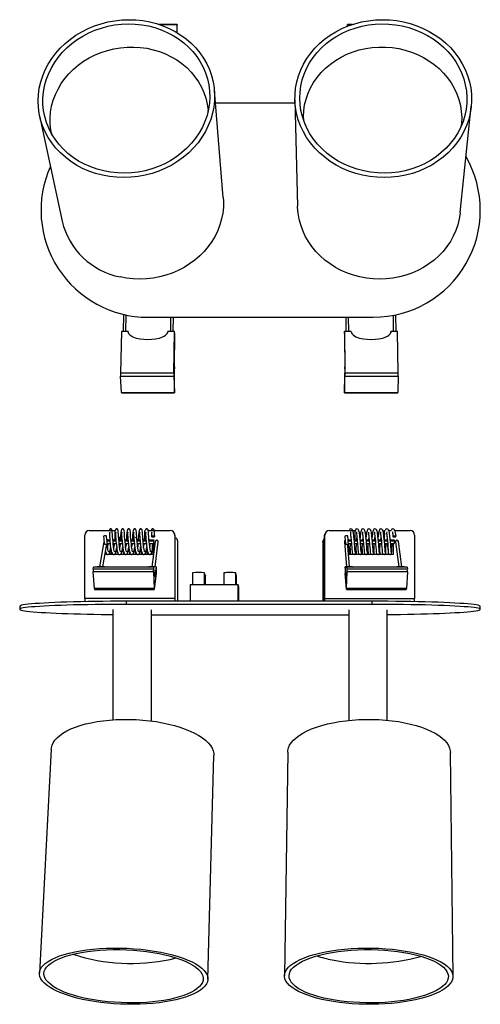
# Model space of a CAD drawing. Header units: millimetres. Extents: x 216 to 505, y -245 to 41.
# Tile 1 of 2: x 216 to 350, y -245 to 41. Entities that reach past the tile are written whole.
import ezdxf

# ---------------------------------------------------------------- set-up
doc = ezdxf.new("R2010")
doc.units = ezdxf.units.MM

msp = doc.modelspace()

# ---------------------------------------------------------------- linework, layer by layer
at = {"color": 7, "linetype": 'Continuous', "lineweight": 25}
for p, q in [((261.69, 39.96), (256.47, 39.96)), ((261.68, 39.83), (261.61, 37.63)), ((261.73, 38.21), (261.7, 39.68)), ((261.72, 37.56), (261.73, 37.59)), ((311.28, 39.68), (311.28, 39.44)), ((312.75, 39.96), (311.29, 39.96)), ((311.31, 39.45), (311.3, 39.83)), ((275.14, -10.4), (272.56, 20.77)), ((296.01, 18.04), (296.77, -12.93)), ((270.75, 14.76), (270.73, 15)), ((296.04, 17.02), (272.87, 17.02)), ((344.09, -14.81), (347.32, 16.06)), ((221.72, 13.4), (228.25, -17.28)), ((298.45, 12.56), (298.45, 12.24)), ((344.41, 10.47), (344.44, 10.78)), ((225.15, 8.39), (225.2, 8.14)), ((246.09, -44.42), (245.99, -49.41)), ((246.8, -49.41), (246.9, -44.6)), ((253.25, -45.26), (318.81, -45.26)), ((259.83, -45.26), (259.77, -49.41)), ((260.58, -49.41), (260.64, -45.26)), ((310.81, -45.26), (310.85, -49.41)), ((311.66, -49.41), (311.62, -45.26)), ((324.56, -44.72), (324.63, -49.41)), ((325.44, -49.41), (325.36, -44.56)), ((245.53, -49.41), (245.27, -61.58)), ((247.48, -49.41), (245.53, -49.41)), ((247.54, -49.85), (247.48, -49.41)), ((260.95, -49.41), (259.01, -49.41)), ((260.78, -61.58), (260.95, -49.41)), ((260.91, -59.73), (261.02, -50.01)), ((261.02, -50.01), (260.95, -49.41)), ((310.42, -50.01), (310.46, -49.41)), ((310.42, -50.01), (310.49, -59.73)), ((310.46, -49.41), (310.57, -61.58)), ((312.41, -49.41), (310.46, -49.41)), ((323.94, -49.41), (323.9, -49.77)), ((325.88, -49.41), (323.94, -49.41)), ((326.08, -61.58), (325.88, -49.41)), ((260.78, -61.58), (245.27, -61.58)), ((245.28, -62.38), (260.79, -62.38)), ((245.51, -67.17), (245.28, -62.38)), ((260.79, -62.38), (260.94, -67.17)), ((260.99, -64.92), (260.91, -60.31)), ((310.49, -60.31), (310.44, -64.92)), ((310.47, -67.17), (310.57, -62.38)), ((326.08, -61.58), (310.57, -61.58)), ((310.57, -62.38), (326.07, -62.38)), ((326.07, -62.38), (325.9, -67.17)), ((260.97, -67.02), (260.99, -65.54)), ((310.44, -65.54), (310.45, -67.02)), ((245.51, -67.17), (260.94, -67.17)), ((245.53, -67.3), (260.95, -67.3)), ((310.46, -67.3), (325.89, -67.3)), ((310.47, -67.17), (325.9, -67.17)), ((234.86, -127.14), (234.86, -108.69)), ((236.17, -107.38), (242.78, -107.38)), ((242.81, -107.38), (243.58, -107.38)), ((243.58, -107.38), (243.58, -110.03)), ((243.63, -107.45), (243.58, -107.38)), ((243.63, -107.45), (243.63, -110.03)), ((252.31, -110.03), (252.31, -107.38)), ((252.31, -107.38), (252.37, -107.38)), ((253.31, -107.38), (254.99, -107.38)), ((255.06, -107.38), (259.73, -107.38)), ((260.94, -108.2), (260.91, -108.14)), ((261.04, -108.69), (261.04, -127.14)), ((261.06, -108.75), (261.04, -108.69)), ((261.06, -108.75), (261.06, -127.18)), ((304.66, -108.68), (304.65, -108.75)), ((304.65, -127.18), (304.65, -108.75)), ((304.66, -127.14), (304.66, -108.68)), ((304.71, -108.34), (304.69, -108.4)), ((305.97, -107.38), (312.67, -107.38)), ((312.86, -107.38), (313.39, -107.38)), ((313.39, -107.38), (313.39, -110.03)), ((322.08, -107.44), (322.11, -107.38)), ((322.08, -110.03), (322.08, -107.44)), ((322.11, -110.03), (322.11, -107.38)), ((322.11, -107.38), (322.26, -107.38)), ((323.36, -107.38), (324.01, -107.38)), ((325.11, -107.38), (329.53, -107.38)), ((330.84, -108.68), (330.84, -127.14)), ((240.44, -110.65), (239.14, -117.88)), ((241.27, -110.03), (242.14, -110.03)), ((241.29, -110.3), (242.16, -110.3)), ((241.37, -111.13), (242.24, -111.13)), ((243.02, -110.03), (243.89, -110.03)), ((243.04, -110.3), (243.92, -110.3)), ((243.12, -111.13), (243.99, -111.13)), ((245.04, -109.33), (244.72, -109.33)), ((244.77, -110.03), (245.65, -110.03)), ((244.8, -110.3), (245.67, -110.3)), ((244.87, -111.13), (245.75, -111.13)), ((245.04, -110.03), (245.04, -109.33)), ((245.08, -109.39), (245.04, -109.33)), ((245.04, -111.9), (245.04, -111.13)), ((245.09, -111.4), (245.07, -111.13)), ((245.08, -110.03), (245.08, -109.39)), ((245.08, -112.41), (245.08, -111.13)), ((246.53, -110.03), (247.4, -110.03)), ((246.55, -110.3), (247.42, -110.3)), ((246.63, -111.13), (247.5, -111.13)), ((248.28, -110.03), (249.15, -110.03)), ((248.3, -110.3), (249.18, -110.3)), ((248.38, -111.13), (249.25, -111.13)), ((250.03, -110.03), (250.91, -110.03)), ((250.06, -110.3), (250.93, -110.3)), ((250.13, -111.13), (251.01, -111.13)), ((251.79, -110.03), (252.66, -110.03)), ((251.81, -110.3), (252.68, -110.3)), ((251.89, -111.13), (252.76, -111.13)), ((253.54, -110.03), (254.91, -110.03)), ((253.56, -110.3), (254.88, -110.3)), ((253.64, -111.13), (254.89, -111.13)), ((255.31, -110.53), (254.4, -117.88)), ((254.91, -110.03), (254.88, -110.3)), ((254.88, -110.3), (254.89, -111.13)), ((254.89, -111.13), (254.93, -110.87)), ((254.93, -110.87), (254.91, -110.03)), ((254.93, -110.93), (254.92, -110.93)), ((254.93, -113.59), (254.93, -110.87)), ((255.3, -117.88), (256.17, -110.64)), ((261.83, -110.12), (261.81, -110.06)), ((261.92, -127.94), (261.92, -110.59)), ((261.95, -110.65), (261.92, -110.59)), ((261.95, -127.94), (261.95, -110.65)), ((304.14, -110.6), (304.12, -110.66)), ((304.12, -110.66), (304.12, -127.94)), ((304.14, -110.6), (304.14, -127.94)), ((304.18, -110.26), (304.17, -110.32)), ((310.4, -110.62), (310.99, -117.88)), ((311.9, -117.88), (311.37, -111.68)), ((311.49, -110.03), (312.36, -110.03)), ((311.51, -110.3), (312.39, -110.3)), ((311.58, -111.13), (312.45, -111.13)), ((313.24, -110.03), (314.11, -110.03)), ((313.27, -110.3), (314.14, -110.3)), ((313.33, -111.13), (314.21, -111.13)), ((314.01, -110.03), (314.06, -109.52)), ((315, -110.03), (315.87, -110.03)), ((315.02, -110.3), (315.89, -110.3)), ((315.09, -111.13), (315.96, -111.13)), ((315.75, -110.03), (315.81, -109.45)), ((316.75, -110.03), (317.62, -110.03)), ((316.77, -110.3), (317.65, -110.3)), ((316.84, -111.13), (317.71, -111.13)), ((317.49, -110.03), (317.56, -109.39)), ((318.5, -110.03), (319.37, -110.03)), ((318.53, -110.3), (319.4, -110.3)), ((318.59, -111.13), (319.47, -111.13)), ((319.23, -110.03), (319.3, -109.33)), ((320.26, -110.03), (321.13, -110.03)), ((320.28, -110.3), (321.15, -110.3)), ((320.35, -111.13), (321.22, -111.13)), ((320.97, -110.03), (321.05, -109.27)), ((320.99, -109.39), (320.99, -109.76)), ((322.01, -110.03), (322.88, -110.03)), ((322.03, -110.3), (322.91, -110.3)), ((322.1, -111.13), (322.97, -111.13)), ((323.76, -110.03), (324.83, -110.03)), ((323.79, -110.3), (324.87, -110.3)), ((323.85, -111.13), (324.85, -111.13)), ((324.69, -114.18), (324.69, -111.13)), ((324.73, -114.18), (324.73, -111.13)), ((324.83, -110.03), (324.87, -110.3)), ((324.87, -110.3), (324.85, -111.13)), ((325.25, -110.64), (326.24, -117.88)), ((327.15, -117.88), (326.11, -110.52)), ((240.06, -117.88), (241.13, -111.8)), ((240.97, -113.82), (240.97, -114.18)), ((240.97, -114.18), (241.27, -114.18)), ((241.02, -113.92), (241.02, -114.18)), ((241.84, -114.18), (243.02, -114.18)), ((242.49, -113.17), (242.5, -112.55)), ((242.69, -113.17), (242.49, -113.17)), ((242.53, -113.53), (242.49, -113.17)), ((242.5, -114.18), (242.5, -113.28)), ((242.72, -113.53), (242.53, -113.53)), ((242.55, -114.18), (242.55, -113.53)), ((242.76, -113.91), (242.79, -114.18)), ((243.59, -114.18), (244.76, -114.18)), ((243.78, -113.86), (243.75, -114.18)), ((244.35, -113.53), (243.91, -113.53)), ((244.27, -113.17), (243.98, -113.17)), ((245.33, -114.18), (246.51, -114.18)), ((245.44, -114.03), (245.43, -114.18)), ((246.1, -113.53), (245.65, -113.53)), ((246.02, -113.17), (245.72, -113.17)), ((245.89, -112.41), (245.86, -112.41)), ((247.08, -114.18), (248.25, -114.18)), ((247.81, -113.53), (247.4, -113.53)), ((247.77, -113.17), (247.46, -113.17)), ((247.64, -112.41), (247.6, -112.41)), ((248.82, -114.18), (250, -114.18)), ((249.5, -113.53), (249.14, -113.53)), ((249.47, -113.17), (249.21, -113.17)), ((249.39, -112.41), (249.34, -112.41)), ((250.57, -114.18), (251.74, -114.18)), ((251.19, -113.53), (250.88, -113.53)), ((251.16, -113.17), (250.95, -113.17)), ((251.09, -112.41), (251.08, -112.41)), ((252.31, -114.18), (253.49, -114.18)), ((252.89, -113.53), (252.62, -113.53)), ((252.86, -113.17), (252.69, -113.17)), ((254.06, -114.18), (254.85, -114.18)), ((254.58, -113.53), (254.36, -113.53)), ((254.55, -113.17), (254.43, -113.17)), ((311.73, -114.18), (312.88, -114.18)), ((311.87, -114.18), (311.89, -113.89)), ((312.19, -113.53), (311.96, -113.53)), ((312.16, -113.17), (312, -113.17)), ((313.48, -114.18), (314.62, -114.18)), ((313.55, -114.18), (313.56, -114.07)), ((313.89, -113.53), (313.7, -113.53)), ((313.86, -113.17), (313.74, -113.17)), ((315.22, -114.18), (316.37, -114.18)), ((315.58, -113.53), (315.44, -113.53)), ((315.55, -113.17), (315.48, -113.17)), ((316.97, -114.18), (318.11, -114.18)), ((317.28, -113.53), (317.19, -113.53)), ((317.25, -113.17), (317.22, -113.17)), ((318.72, -114.18), (319.86, -114.18)), ((318.97, -113.53), (318.93, -113.53)), ((320.46, -114.18), (321.61, -114.18)), ((322.21, -114.18), (323.35, -114.18)), ((323.95, -114.18), (324.73, -114.18)), ((254.8, -119.39), (237.27, -119.39)), ((237.64, -124.26), (237.27, -119.39)), ((237.28, -118.6), (237.38, -118.05)), ((254.81, -118.6), (237.28, -118.6)), ((254.88, -118.05), (237.38, -118.05)), ((254.89, -118), (237.4, -118)), ((238.44, -118), (238.47, -117.88)), ((240.62, -117.88), (238.47, -117.88)), ((255.59, -117.88), (253.44, -117.88)), ((254.8, -119.39), (255.04, -124.26)), ((254.88, -118.05), (254.81, -118.6)), ((255.13, -120.74), (254.9, -118.1)), ((255.62, -119.87), (255.08, -124.44)), ((255.59, -117.88), (255.15, -120.81)), ((255.59, -117.88), (255.62, -119.87)), ((266.24, -119.69), (266.24, -123.04)), ((269.7, -123.04), (269.7, -119.7)), ((269.86, -123.04), (269.86, -120.11)), ((275.33, -119.7), (275.33, -123.04)), ((278.79, -123.04), (278.79, -119.7)), ((278.87, -123.04), (278.87, -120.11)), ((310.65, -117.88), (310.63, -119.87)), ((310.99, -124.44), (310.63, -119.87)), ((310.94, -120.81), (310.65, -117.88)), ((312.8, -117.88), (310.65, -117.88)), ((311.11, -118.1), (310.96, -120.74)), ((311.02, -124.26), (311.18, -119.39)), ((328.61, -118), (311.12, -118)), ((311.18, -118.6), (311.13, -118.05)), ((328.63, -118.05), (311.13, -118.05)), ((328.71, -118.6), (311.18, -118.6)), ((328.71, -119.39), (311.18, -119.39)), ((327.77, -117.88), (325.62, -117.88)), ((327.77, -117.88), (327.8, -118)), ((328.71, -119.39), (328.43, -124.26)), ((328.63, -118.05), (328.71, -118.6)), ((265.53, -123.04), (265.53, -127.94)), ((265.53, -123.04), (279.41, -123.04)), ((270.02, -123.04), (270.02, -120.51)), ((278.96, -123.04), (278.96, -120.51)), ((279.41, -123.04), (279.41, -127.94)), ((279.46, -123.28), (279.41, -123.04)), ((255.04, -124.26), (237.64, -124.26)), ((237.67, -124.49), (255.07, -124.49)), ((279.46, -123.68), (279.42, -123.5)), ((279.42, -123.5), (279.42, -127.83)), ((279.42, -123.68), (279.46, -123.68)), ((279.46, -123.28), (279.46, -127.94)), ((279.49, -123.41), (279.46, -123.41)), ((279.46, -127.94), (279.46, -123.68)), ((279.49, -123.41), (279.49, -127.94)), ((279.54, -123.66), (279.49, -123.41)), ((279.53, -124.07), (279.49, -123.86)), ((279.49, -123.86), (279.49, -127.94)), ((279.49, -124.07), (279.53, -124.07)), ((279.53, -127.94), (279.53, -124.07)), ((279.54, -123.66), (279.54, -127.94)), ((279.57, -123.79), (279.54, -123.79)), ((279.57, -123.79), (279.57, -127.94)), ((279.61, -124.02), (279.57, -123.79)), ((279.61, -124.42), (279.57, -124.24)), ((279.57, -124.24), (279.57, -127.94)), ((279.57, -124.42), (279.61, -124.42)), ((279.61, -124.02), (279.61, -127.94)), ((279.61, -127.94), (279.61, -124.42)), ((311, -124.49), (328.4, -124.49)), ((328.43, -124.26), (311.02, -124.26)), ((261.04, -127.14), (234.86, -127.14)), ((246.96, -128.83), (246.96, -127.94)), ((318.46, -127.94), (246.96, -127.94)), ((318.46, -128.83), (246.96, -128.83)), ((261.06, -127.18), (261.04, -127.14)), ((279.42, -127.83), (279.44, -127.94)), ((304.65, -127.18), (304.66, -127.14)), ((304.66, -127.94), (304.66, -127.14)), ((304.66, -127.14), (330.84, -127.14)), ((318.46, -128.83), (318.46, -127.94)), ((215.91, -129.4), (215.91, -130.26)), ((243.05, -130.38), (243.05, -162.44)), ((254.22, -162.78), (254.22, -130.41)), ((311.68, -130.4), (311.68, -162.61)), ((322.84, -162.56), (322.84, -130.39)), ((349.94, -130.28), (349.94, -129.42)), ((254.22, -131.84), (311.68, -131.84)), ((225.1, -170.96), (221.64, -236.15)), ((293.91, -171.86), (292.95, -236.91)), ((342, -237.14), (341.24, -171.94)), ((270.68, -237.9), (272.42, -172.84))]:
    msp.add_line(p, q, dxfattribs=at)
at = {"color": 8, "linetype": 'Continuous', "lineweight": 25}
for p, q in [((261.68, 39.83), (256.87, 39.83)), ((312.35, 39.83), (311.3, 39.83)), ((255.15, -120.81), (255.13, -120.81)), ((310.96, -120.81), (310.94, -120.81))]:
    msp.add_line(p, q, dxfattribs=at)
at = {"color": 7, "linetype": 'Continuous', "lineweight": 25, "flags": 128}
for points in [[(239.99, -3.93), (237.99, -3.4), (236.06, -2.73), (234.21, -1.92), (232.43, -0.98), (230.76, 0.09), (229.19, 1.29), (227.75, 2.59), (226.43, 4), (225.24, 5.5), (224.2, 7.08), (223.31, 8.74), (222.58, 10.46), (222, 12.22), (221.59, 14.03), (221.35, 15.86), (221.27, 17.71), (221.35, 19.56), (221.61, 21.4), (222.02, 23.22), (222.6, 25), (223.33, 26.74), (224.21, 28.43), (225.24, 30.05), (226.41, 31.59), (227.7, 33.05), (229.12, 34.41), (230.65, 35.67), (232.28, 36.82), (234.01, 37.85), (235.81, 38.76), (237.69, 39.54), (239.62, 40.18), (241.6, 40.69), (243.61, 41.05), (245.64, 41.27), (247.68, 41.35), (249.72, 41.28), (251.74, 41.07), (253.73, 40.71), (255.68, 40.21), (257.57, 39.57), (259.4, 38.8), (261.14, 37.9), (262.8, 36.88), (264.36, 35.73), (265.81, 34.48), (267.14, 33.12), (268.35, 31.66), (269.41, 30.12), (270.34, 28.5), (271.11, 26.82), (271.73, 25.08), (272.19, 23.29), (272.49, 21.47), (272.62, 19.63), (272.59, 17.78), (272.39, 15.93), (272.02, 14.1), (271.49, 12.29), (270.8, 10.52), (269.95, 8.79), (268.95, 7.13), (267.81, 5.55), (266.52, 4.04), (265.11, 2.63), (263.57, 1.32), (261.93, 0.13), (260.18, -0.95), (258.34, -1.9), (256.43, -2.71), (254.46, -3.39), (252.43, -3.92), (250.37, -4.3), (248.28, -4.53), (246.18, -4.61), (244.09, -4.53), (242.02, -4.31), (239.99, -3.93)], [(240.37, -2.68), (238.44, -2.17), (236.57, -1.52), (234.77, -0.72), (233.06, 0.2), (231.45, 1.26), (229.95, 2.43), (228.56, 3.71), (227.31, 5.09), (226.19, 6.57), (225.21, 8.12), (224.39, 9.75), (223.72, 11.43), (223.22, 13.16), (222.87, 14.92), (222.69, 16.7), (222.68, 18.5), (222.83, 20.29), (223.15, 22.07), (223.63, 23.82), (224.27, 25.53), (225.06, 27.19), (225.99, 28.79), (227.07, 30.32), (228.28, 31.77), (229.61, 33.13), (231.06, 34.39), (232.62, 35.54), (234.27, 36.57), (236, 37.48), (237.81, 38.27), (239.67, 38.92), (241.59, 39.43), (243.54, 39.81), (245.51, 40.04), (247.49, 40.13), (249.47, 40.07), (251.43, 39.87), (253.36, 39.52), (255.25, 39.04), (257.09, 38.41), (258.86, 37.65), (260.55, 36.77), (262.15, 35.76), (263.64, 34.63), (265.03, 33.39), (266.3, 32.05), (267.44, 30.62), (268.44, 29.1), (269.29, 27.51), (270, 25.86), (270.55, 24.16), (270.94, 22.41), (271.17, 20.64), (271.23, 18.84), (271.12, 17.05), (270.85, 15.26), (270.42, 13.49), (269.82, 11.75), (269.07, 10.06), (268.16, 8.42), (267.11, 6.85), (265.91, 5.36), (264.58, 3.96), (263.13, 2.66), (261.56, 1.46), (259.89, 0.39), (258.13, -0.56), (256.29, -1.38), (254.39, -2.06), (252.43, -2.6), (250.43, -2.99), (248.41, -3.23), (246.38, -3.32), (244.35, -3.26), (242.35, -3.05), (240.37, -2.68)], [(315.69, -3.93), (313.68, -3.4), (311.72, -2.73), (309.82, -1.92), (308.01, -0.98), (306.28, 0.09), (304.66, 1.29), (303.16, 2.59), (301.77, 4), (300.52, 5.5), (299.41, 7.08), (298.45, 8.74), (297.64, 10.46), (296.99, 12.22), (296.5, 14.03), (296.18, 15.86), (296.02, 17.71), (296.03, 19.56), (296.2, 21.4), (296.54, 23.22), (297.04, 25), (297.7, 26.74), (298.52, 28.43), (299.48, 30.05), (300.58, 31.59), (301.81, 33.05), (303.18, 34.41), (304.65, 35.67), (306.24, 36.82), (307.92, 37.85), (309.69, 38.76), (311.54, 39.54), (313.45, 40.18), (315.41, 40.69), (317.41, 41.05), (319.43, 41.27), (321.48, 41.35), (323.52, 41.28), (325.55, 41.07), (327.56, 40.71), (329.53, 40.21), (331.45, 39.57), (333.31, 38.8), (335.1, 37.9), (336.81, 36.88), (338.42, 35.73), (339.93, 34.48), (341.32, 33.12), (342.58, 31.66), (343.72, 30.12), (344.71, 28.5), (345.56, 26.82), (346.26, 25.08), (346.79, 23.29), (347.17, 21.47), (347.38, 19.63), (347.43, 17.78), (347.31, 15.93), (347.02, 14.1), (346.56, 12.29), (345.95, 10.52), (345.17, 8.79), (344.24, 7.13), (343.16, 5.55), (341.94, 4.04), (340.58, 2.63), (339.1, 1.32), (337.5, 0.13), (335.8, -0.95), (334, -1.9), (332.12, -2.71), (330.17, -3.39), (328.16, -3.92), (326.11, -4.3), (324.03, -4.53), (321.93, -4.61), (319.84, -4.53), (317.75, -4.31), (315.69, -3.93)], [(316.03, -2.68), (314.07, -2.17), (312.17, -1.52), (310.34, -0.72), (308.58, 0.2), (306.92, 1.26), (305.37, 2.43), (303.93, 3.71), (302.61, 5.09), (301.43, 6.57), (300.38, 8.12), (299.49, 9.75), (298.75, 11.43), (298.17, 13.16), (297.75, 14.92), (297.49, 16.7), (297.41, 18.5), (297.48, 20.29), (297.72, 22.07), (298.13, 23.82), (298.69, 25.53), (299.41, 27.19), (300.28, 28.79), (301.3, 30.32), (302.45, 31.77), (303.72, 33.13), (305.12, 34.39), (306.63, 35.54), (308.24, 36.57), (309.94, 37.48), (311.71, 38.27), (313.55, 38.92), (315.45, 39.43), (317.39, 39.81), (319.35, 40.04), (321.33, 40.13), (323.32, 40.07), (325.29, 39.87), (327.24, 39.52), (329.16, 39.04), (331.02, 38.41), (332.82, 37.65), (334.55, 36.77), (336.2, 35.76), (337.75, 34.63), (339.19, 33.39), (340.52, 32.05), (341.72, 30.62), (342.79, 29.1), (343.71, 27.51), (344.49, 25.86), (345.11, 24.16), (345.58, 22.41), (345.88, 20.64), (346.02, 18.84), (345.99, 17.05), (345.8, 15.26), (345.44, 13.49), (344.91, 11.75), (344.23, 10.06), (343.39, 8.42), (342.4, 6.85), (341.27, 5.36), (339.99, 3.96), (338.59, 2.66), (337.08, 1.46), (335.45, 0.39), (333.73, -0.56), (331.92, -1.38), (330.04, -2.06), (328.1, -2.6), (326.12, -2.99), (324.11, -3.23), (322.08, -3.32), (320.04, -3.26), (318.02, -3.05), (316.03, -2.68)], [(261.68, 39.83), (261.68, 39.9), (261.69, 39.94), (261.69, 39.96), (261.69, 39.96), (261.7, 39.92), (261.7, 39.86), (261.7, 39.78), (261.7, 39.68)], [(311.28, 39.68), (311.28, 39.78), (311.29, 39.86), (311.29, 39.92), (311.29, 39.96), (311.29, 39.96), (311.3, 39.94), (311.3, 39.9), (311.3, 39.83)], [(225.25, 7.95), (225, 9.19), (224.81, 10.93), (224.78, 12.68), (224.91, 14.43), (225.21, 16.17), (225.67, 17.88), (226.29, 19.55), (227.06, 21.17), (227.98, 22.73), (229.04, 24.22), (230.23, 25.63), (231.54, 26.94), (232.97, 28.15), (234.5, 29.26), (236.13, 30.24), (237.83, 31.1), (239.61, 31.83), (241.44, 32.43), (243.32, 32.89), (245.23, 33.2), (247.16, 33.38), (249.09, 33.4), (251.01, 33.29), (252.91, 33.02), (254.77, 32.62), (256.59, 32.07), (258.34, 31.39), (260.02, 30.57), (261.61, 29.63), (263.11, 28.57), (264.5, 27.4), (265.77, 26.12), (266.92, 24.75), (267.93, 23.28), (268.8, 21.75), (269.51, 20.14), (270.08, 18.49), (270.48, 16.79), (270.72, 15.06), (270.75, 14.71)], [(298.46, 12.21), (298.45, 13.08), (298.55, 14.83), (298.81, 16.56), (299.24, 18.26), (299.82, 19.93), (300.56, 21.54), (301.45, 23.08), (302.48, 24.55), (303.64, 25.94), (304.93, 27.23), (306.34, 28.42), (307.85, 29.49), (309.46, 30.45), (311.15, 31.28), (312.91, 31.98), (314.74, 32.55), (316.61, 32.97), (318.51, 33.26), (320.44, 33.4), (322.37, 33.39), (324.3, 33.24), (326.21, 32.94), (328.08, 32.5), (329.91, 31.93), (331.68, 31.21), (333.38, 30.37), (335, 29.4), (336.52, 28.31), (337.93, 27.11), (339.23, 25.81), (340.41, 24.42), (341.45, 22.94), (342.35, 21.39), (343.1, 19.77), (343.7, 18.1), (344.14, 16.39), (344.42, 14.66), (344.53, 12.91), (344.48, 11.15), (344.44, 10.78)], [(275.14, -10.4), (275.2, -11.46), (275.17, -13.2), (274.99, -14.93), (274.65, -16.66), (274.16, -18.35), (273.53, -20.01), (272.75, -21.63), (271.83, -23.19), (270.78, -24.67), (269.59, -26.08), (268.29, -27.41), (266.88, -28.63), (265.36, -29.75), (263.76, -30.76), (262.07, -31.65), (260.3, -32.41), (258.48, -33.04), (256.62, -33.53), (254.72, -33.89), (252.8, -34.11), (250.86, -34.18), (248.94, -34.11), (247.03, -33.89), (245.15, -33.54)], [(314.91, -33.54), (313.06, -33.04), (311.25, -32.41), (309.5, -31.65), (307.83, -30.77), (306.24, -29.76), (304.75, -28.64), (303.36, -27.42), (302.09, -26.1), (300.93, -24.69), (299.91, -23.21), (299.02, -21.65), (298.28, -20.04), (297.68, -18.38), (297.22, -16.69), (296.92, -14.97), (296.78, -13.23), (296.77, -12.93)], [(344.09, -14.81), (344.08, -14.93), (343.81, -16.66), (343.39, -18.35), (342.81, -20.01), (342.09, -21.63), (341.23, -23.19), (340.24, -24.67), (339.11, -26.08), (337.85, -27.41), (336.49, -28.63), (335.01, -29.75), (333.44, -30.76), (331.78, -31.65), (330.05, -32.41), (328.25, -33.04), (326.4, -33.53), (324.51, -33.89), (322.59, -34.11), (320.66, -34.18), (318.73, -34.11), (316.81, -33.89), (314.91, -33.54)], [(247.48, -49.41), (247.49, -49.72), (247.61, -50.01), (247.95, -50.41), (248.79, -50.93), (249.84, -51.31), (250.94, -51.55), (252.06, -51.68), (253.19, -51.72), (254.32, -51.68), (255.45, -51.55), (256.55, -51.31), (257.26, -51.09), (257.94, -50.79), (258.37, -50.52), (258.86, -50.01), (258.99, -49.7), (259.01, -49.41)], [(312.41, -49.41), (312.43, -49.72), (312.55, -50.01), (312.9, -50.41), (313.76, -50.93), (314.83, -51.31), (315.93, -51.55), (317.06, -51.68), (318.19, -51.72), (319.32, -51.68), (320.44, -51.55), (321.54, -51.31), (322.24, -51.09), (322.91, -50.79), (323.33, -50.52), (323.81, -50.01), (323.93, -49.7), (323.94, -49.41)], [(260.97, -67.02), (260.97, -67.12), (260.96, -67.2), (260.96, -67.26), (260.96, -67.29), (260.95, -67.3), (260.95, -67.29), (260.94, -67.24), (260.94, -67.17)], [(310.47, -67.17), (310.47, -67.24), (310.47, -67.29), (310.46, -67.3), (310.46, -67.29), (310.46, -67.26), (310.46, -67.2), (310.46, -67.12), (310.45, -67.02)], [(241.19, -109.05), (241.19, -109.05), (241.15, -108.97), (241.05, -108.91), (240.9, -108.88), (240.73, -108.88), (240.57, -108.91), (240.43, -108.96), (240.34, -109.03), (240.32, -109.11)], [(242.95, -109.05), (242.9, -108.38), (242.86, -107.89), (242.81, -107.34), (242.76, -107.13), (242.74, -107.08), (242.73, -107.06), (242.71, -107.03), (242.63, -106.96), (242.51, -106.89), (242.43, -106.87), (242.36, -106.86), (242.23, -106.89), (242, -107.1), (241.91, -107.38)], [(244.7, -109.05), (244.65, -108.38), (244.61, -107.89), (244.56, -107.34), (244.51, -107.13), (244.49, -107.08), (244.48, -107.06), (244.45, -107.03), (244.38, -106.96), (244.25, -106.89), (244.18, -106.87), (244.11, -106.86), (243.97, -106.89), (243.75, -107.1), (243.65, -107.39), (243.63, -107.62)], [(246.45, -109.05), (246.4, -108.38), (246.36, -107.89), (246.31, -107.34), (246.26, -107.13), (246.24, -107.08), (246.22, -107.06), (246.2, -107.03), (246.13, -106.96), (246, -106.89), (245.93, -106.87), (245.86, -106.86), (245.72, -106.89), (245.49, -107.1), (245.4, -107.39), (245.35, -107.96), (245.29, -108.86), (245.21, -110.03)], [(248.2, -109.05), (248.16, -108.38), (248.12, -107.89), (248.06, -107.34), (248.01, -107.13), (247.98, -107.08), (247.97, -107.06), (247.95, -107.03), (247.87, -106.96), (247.75, -106.89), (247.67, -106.87), (247.6, -106.86), (247.47, -106.89), (247.24, -107.1), (247.14, -107.39), (247.09, -107.96), (247.03, -108.86), (246.95, -110.03)], [(249.96, -109.05), (249.91, -108.38), (249.87, -107.89), (249.81, -107.34), (249.75, -107.13), (249.73, -107.08), (249.72, -107.06), (249.7, -107.03), (249.62, -106.96), (249.49, -106.89), (249.42, -106.87), (249.35, -106.86), (249.21, -106.89), (248.98, -107.1), (248.89, -107.39), (248.83, -107.96), (248.77, -108.86), (248.69, -110.03)], [(251.71, -109.05), (251.66, -108.38), (251.62, -107.89), (251.56, -107.34), (251.5, -107.13), (251.48, -107.08), (251.47, -107.06), (251.44, -107.03), (251.37, -106.96), (251.24, -106.89), (251.17, -106.87), (251.1, -106.86), (250.96, -106.89), (250.73, -107.1), (250.63, -107.39), (250.57, -107.96), (250.51, -108.86), (250.43, -110.03)], [(252.31, -108.03), (252.25, -108.86), (252.17, -110.03)], [(253.46, -109.05), (253.41, -108.38), (253.37, -107.89), (253.3, -107.34), (253.25, -107.13), (253.23, -107.08), (253.21, -107.06), (253.19, -107.03), (253.11, -106.96), (252.99, -106.89), (252.92, -106.87), (252.84, -106.86), (252.71, -106.89), (252.47, -107.1), (252.38, -107.38)], [(255.22, -109.05), (255.16, -108.38), (255.12, -107.89), (255.05, -107.34), (255, -107.13), (254.97, -107.08), (254.96, -107.06), (254.94, -107.03), (254.86, -106.96), (254.74, -106.89), (254.66, -106.87), (254.59, -106.86), (254.45, -106.89), (254.22, -107.1), (254.12, -107.38)], [(254.76, -108.88), (254.93, -108.88), (255.08, -108.91), (255.18, -108.97), (255.22, -109.05), (255.19, -109.13), (255.1, -109.2), (254.96, -109.25), (254.8, -109.28), (254.63, -109.28), (254.48, -109.24), (254.38, -109.19), (254.34, -109.11), (254.37, -109.03), (254.46, -108.96), (254.6, -108.91), (254.76, -108.88)], [(304.65, -108.75), (304.67, -108.49), (304.69, -108.4)], [(311.39, -109.03), (311.36, -108.97), (311.27, -108.91), (311.13, -108.88), (310.97, -108.88), (310.8, -108.91), (310.66, -108.96), (310.56, -109.03), (310.52, -109.11), (310.52, -109.13)], [(313.14, -109.03), (313.02, -108.06), (312.89, -107.46), (312.76, -107.12), (312.54, -106.92), (312.25, -106.87), (312, -106.99), (311.8, -107.38)], [(314.9, -109.03), (314.77, -108.06), (314.64, -107.46), (314.5, -107.12), (314.29, -106.92), (314, -106.87), (313.75, -106.99), (313.49, -107.47), (313.39, -107.98)], [(316.65, -109.03), (316.52, -108.06), (316.39, -107.46), (316.25, -107.12), (316.04, -106.92), (315.75, -106.87), (315.49, -106.99), (315.23, -107.47), (315.1, -108.14), (314.96, -109.17), (314.94, -109.43)], [(318.4, -109.03), (318.27, -108.06), (318.14, -107.46), (318, -107.12), (317.79, -106.92), (317.49, -106.87), (317.24, -106.99), (316.98, -107.47), (316.84, -108.14), (316.7, -109.17), (316.68, -109.36)], [(320.16, -109.03), (320.02, -108.06), (319.89, -107.46), (319.75, -107.12), (319.53, -106.92), (319.24, -106.87), (318.98, -106.99), (318.72, -107.47), (318.58, -108.14), (318.44, -109.17), (318.43, -109.3)], [(321.91, -109.03), (321.78, -108.06), (321.64, -107.46), (321.5, -107.12), (321.28, -106.92), (320.99, -106.87), (320.73, -106.99), (320.47, -107.47), (320.32, -108.14), (320.18, -109.17), (320.18, -109.23)], [(322.08, -108.08), (322.06, -108.14), (321.92, -109.17)], [(323.66, -109.03), (323.53, -108.06), (323.39, -107.46), (323.25, -107.12), (323.03, -106.92), (322.73, -106.87), (322.48, -106.99), (322.26, -107.38)], [(325.42, -109.03), (325.28, -108.06), (325.14, -107.46), (325, -107.12), (324.78, -106.92), (324.48, -106.87), (324.22, -106.99), (324.01, -107.38)], [(325, -108.88), (325.16, -108.88), (325.3, -108.91), (325.39, -108.97), (325.42, -109.05), (325.38, -109.13), (325.27, -109.2), (325.13, -109.25), (324.96, -109.28), (324.8, -109.28), (324.66, -109.24), (324.57, -109.19), (324.54, -109.11), (324.58, -109.03), (324.68, -108.96), (324.83, -108.91), (325, -108.88)], [(240.49, -111.22), (240.51, -111.25), (240.56, -111.27), (240.66, -111.28), (240.78, -111.31), (240.89, -111.35), (240.99, -111.42), (241.07, -111.52), (241.13, -111.64), (241.13, -111.78), (241.13, -111.79)], [(241.76, -113.51), (241.76, -113.51), (241.75, -113.48), (241.69, -113.29), (241.59, -112.83), (241.46, -111.98), (241.39, -111.37), (241.32, -110.67), (241.25, -109.87), (241.19, -109.05)], [(242.07, -109.11), (242.12, -109.76), (242.17, -110.41), (242.28, -111.54), (242.38, -112.4), (242.47, -112.96), (242.63, -113.63), (242.87, -114.12), (243.15, -114.29), (243.39, -114.28), (243.55, -114.21), (243.67, -114.1), (243.9, -113.59), (244.08, -112.65), (244.13, -112.32)], [(243.5, -113.51), (243.51, -113.51), (243.49, -113.48), (243.43, -113.29), (243.34, -112.83), (243.21, -111.98), (243.14, -111.37), (243.07, -110.67), (243.01, -109.87), (242.95, -109.05)], [(243.38, -111.13), (243.37, -111.24), (243.26, -112.27)], [(243.82, -109.11), (243.87, -109.76), (243.92, -110.41), (244.03, -111.54), (244.14, -112.4), (244.22, -112.96), (244.37, -113.63), (244.61, -114.12), (244.89, -114.29), (245.14, -114.28), (245.29, -114.21), (245.41, -114.1), (245.64, -113.59), (245.82, -112.65), (245.87, -112.27)], [(244.98, -110.03), (244.97, -109.88), (244.92, -109.63), (244.88, -109.57), (244.87, -109.55), (244.85, -109.53), (244.79, -109.46), (244.68, -109.4), (244.63, -109.39)], [(245.25, -113.51), (245.25, -113.51), (245.24, -113.48), (245.18, -113.29), (245.09, -112.83), (244.96, -111.98), (244.9, -111.37), (244.83, -110.67), (244.76, -109.87), (244.7, -109.05)], [(245.12, -111.13), (245.11, -111.24), (245, -112.23)], [(245.58, -109.11), (245.62, -109.76), (245.68, -110.41), (245.78, -111.54), (245.89, -112.4), (245.98, -112.96), (246.12, -113.63), (246.36, -114.12), (246.64, -114.29), (246.88, -114.28), (247.04, -114.21), (247.16, -114.1), (247.38, -113.59), (247.57, -112.65), (247.62, -112.22)], [(247, -113.51), (247, -113.51), (246.99, -113.48), (246.93, -113.29), (246.84, -112.83), (246.72, -111.98), (246.65, -111.37), (246.58, -110.67), (246.51, -109.87), (246.45, -109.05)], [(246.86, -111.13), (246.85, -111.24), (246.75, -112.18)], [(247.33, -109.11), (247.38, -109.76), (247.43, -110.41), (247.54, -111.54), (247.64, -112.4), (247.73, -112.96), (247.87, -113.63), (248.11, -114.12), (248.38, -114.29), (248.63, -114.28), (248.78, -114.21), (248.9, -114.1), (249.13, -113.59), (249.31, -112.65), (249.37, -112.17)], [(248.75, -113.51), (248.75, -113.51), (248.74, -113.48), (248.68, -113.29), (248.59, -112.83), (248.47, -111.98), (248.4, -111.37), (248.33, -110.67), (248.27, -109.87), (248.2, -109.05)], [(248.6, -111.13), (248.59, -111.24), (248.49, -112.13)], [(249.08, -109.11), (249.13, -109.76), (249.18, -110.41), (249.29, -111.54), (249.39, -112.4), (249.48, -112.96), (249.62, -113.63), (249.85, -114.12), (250.13, -114.29), (250.37, -114.28), (250.53, -114.21), (250.65, -114.1), (250.87, -113.59), (251.05, -112.65), (251.11, -112.12)], [(250.5, -113.51), (250.5, -113.51), (250.49, -113.48), (250.43, -113.29), (250.34, -112.83), (250.22, -111.98), (250.15, -111.37), (250.09, -110.67), (250.02, -109.87), (249.96, -109.05)], [(250.34, -111.13), (250.33, -111.24), (250.24, -112.08)], [(250.84, -109.11), (250.88, -109.76), (250.94, -110.41), (251.04, -111.54), (251.14, -112.4), (251.23, -112.96), (251.37, -113.63), (251.6, -114.12), (251.88, -114.29), (252.12, -114.28), (252.27, -114.21), (252.39, -114.1), (252.61, -113.59), (252.79, -112.65), (252.86, -112.06)], [(252.24, -113.51), (252.25, -113.51), (252.24, -113.48), (252.18, -113.29), (252.09, -112.83), (251.97, -111.98), (251.91, -111.37), (251.84, -110.67), (251.77, -109.87), (251.71, -109.05)], [(251.94, -112.37), (251.89, -111.71), (251.85, -111.13)], [(252.08, -111.13), (252.07, -111.24), (251.98, -112.03)], [(252.59, -109.11), (252.64, -109.76), (252.69, -110.41), (252.8, -111.54), (252.9, -112.4), (252.98, -112.96), (253.12, -113.63), (253.35, -114.12), (253.62, -114.29), (253.87, -114.28), (254.02, -114.21), (254.14, -114.1), (254.35, -113.59), (254.53, -112.65), (254.6, -112.02), (254.67, -111.33), (254.69, -111.13)], [(253.99, -113.51), (253.99, -113.51), (253.98, -113.48), (253.93, -113.29), (253.84, -112.83), (253.73, -111.98), (253.66, -111.37), (253.59, -110.67), (253.53, -109.87), (253.46, -109.05)], [(253.81, -111.13), (253.81, -111.24), (253.73, -111.98)], [(304.12, -110.66), (304.15, -110.41), (304.17, -110.32)], [(310.52, -109.13), (310.63, -110.27), (310.71, -111.21)], [(310.71, -111.21), (310.71, -111.22), (310.73, -111.25), (310.8, -111.27), (310.91, -111.28), (311.03, -111.31), (311.14, -111.35), (311.24, -111.42), (311.32, -111.52), (311.36, -111.64), (311.36, -111.68)], [(311.79, -113.57), (311.79, -113.57), (311.79, -113.54), (311.77, -113.34), (311.72, -112.88), (311.65, -112.01), (311.6, -111.39), (311.54, -110.67), (311.47, -109.86), (311.39, -109.03)], [(311.59, -114.27), (311.69, -114.22), (311.76, -114.15), (311.87, -113.98), (311.92, -113.77), (311.96, -113.49), (312.05, -112.64), (312.15, -111.46), (312.17, -111.13)], [(312.27, -109.13), (312.38, -110.27), (312.47, -111.34), (312.54, -112.24), (312.6, -112.91), (312.64, -113.37), (312.68, -113.69), (312.79, -114.07), (312.81, -114.11), (312.86, -114.17), (312.92, -114.22), (313.01, -114.27), (313.19, -114.3), (313.33, -114.28), (313.43, -114.22), (313.51, -114.15), (313.61, -113.98), (313.67, -113.77), (313.71, -113.49), (313.79, -112.64), (313.89, -111.46), (313.91, -111.13)], [(313.54, -113.57), (313.54, -113.57), (313.54, -113.54), (313.52, -113.34), (313.47, -112.88), (313.4, -112.01), (313.35, -111.39), (313.3, -110.67), (313.23, -109.86), (313.14, -109.03)], [(314.03, -109.13), (314.14, -110.27), (314.22, -111.34), (314.29, -112.24), (314.35, -112.91), (314.39, -113.37), (314.43, -113.69), (314.53, -114.07), (314.56, -114.11), (314.6, -114.17), (314.67, -114.22), (314.76, -114.27), (314.94, -114.3), (315.08, -114.28), (315.18, -114.22), (315.25, -114.15), (315.36, -113.98), (315.41, -113.77), (315.45, -113.49), (315.53, -112.64), (315.63, -111.46), (315.65, -111.13)], [(315.29, -113.57), (315.29, -113.57), (315.29, -113.54), (315.26, -113.34), (315.22, -112.88), (315.15, -112.01), (315.11, -111.39), (315.05, -110.67), (314.98, -109.86), (314.9, -109.03)], [(315.78, -109.13), (315.89, -110.27), (315.98, -111.34), (316.04, -112.24), (316.1, -112.91), (316.14, -113.37), (316.18, -113.69), (316.28, -114.07), (316.31, -114.11), (316.35, -114.17), (316.41, -114.22), (316.5, -114.27), (316.68, -114.3), (316.82, -114.28), (316.92, -114.22), (317, -114.15), (317.1, -113.98), (317.15, -113.77), (317.19, -113.49), (317.27, -112.64), (317.36, -111.46), (317.39, -111.13)], [(317.03, -113.57), (317.04, -113.57), (317.04, -113.54), (317.01, -113.34), (316.97, -112.88), (316.91, -112.01), (316.86, -111.39), (316.8, -110.67), (316.73, -109.86), (316.65, -109.03)], [(317.53, -109.13), (317.64, -110.27), (317.73, -111.34), (317.8, -112.24), (317.85, -112.91), (317.89, -113.37), (317.92, -113.69), (318.03, -114.07), (318.05, -114.11), (318.1, -114.17), (318.16, -114.22), (318.25, -114.27), (318.43, -114.3), (318.57, -114.28), (318.67, -114.22), (318.75, -114.15), (318.85, -113.98), (318.9, -113.77), (318.93, -113.49), (319.01, -112.64), (319.1, -111.46), (319.13, -111.13)], [(317.71, -110.03), (317.68, -109.9), (317.54, -109.6)], [(318.78, -113.57), (318.78, -113.57), (318.79, -113.54), (318.76, -113.34), (318.72, -112.88), (318.66, -112.01), (318.61, -111.39), (318.56, -110.67), (318.49, -109.86), (318.4, -109.03)], [(319.4, -110.03), (319.37, -109.9), (319.27, -109.69)], [(319.29, -109.13), (319.4, -110.27), (319.48, -111.34), (319.55, -112.24), (319.6, -112.91), (319.64, -113.37), (319.67, -113.69), (319.77, -114.07), (319.8, -114.11), (319.84, -114.17), (319.91, -114.22), (319.99, -114.27), (320.17, -114.3), (320.31, -114.28), (320.41, -114.22), (320.49, -114.15), (320.59, -113.98), (320.64, -113.77), (320.68, -113.49), (320.75, -112.64), (320.84, -111.46), (320.87, -111.13)], [(320.53, -113.57), (320.53, -113.57), (320.53, -113.54), (320.51, -113.34), (320.47, -112.88), (320.41, -112.01), (320.37, -111.39), (320.31, -110.67), (320.24, -109.86), (320.16, -109.03)], [(321.09, -110.03), (321.06, -109.9), (320.99, -109.76)], [(321.04, -109.13), (321.15, -110.27), (321.23, -111.34), (321.3, -112.24), (321.35, -112.91), (321.39, -113.37), (321.42, -113.69), (321.52, -114.07), (321.54, -114.11), (321.59, -114.17), (321.65, -114.22), (321.74, -114.27), (321.92, -114.3), (322.06, -114.28), (322.16, -114.22), (322.24, -114.15), (322.33, -113.98), (322.38, -113.77), (322.42, -113.49), (322.49, -112.64), (322.58, -111.46), (322.61, -111.13)], [(322.28, -113.57), (322.28, -113.57), (322.28, -113.54), (322.26, -113.34), (322.23, -112.88), (322.16, -112.01), (322.12, -111.39), (322.06, -110.67), (321.99, -109.86), (321.91, -109.03)], [(322.79, -109.13), (322.9, -110.27), (322.99, -111.34), (323.05, -112.24), (323.1, -112.91), (323.14, -113.37), (323.17, -113.69), (323.27, -114.07), (323.29, -114.11), (323.33, -114.17), (323.4, -114.22), (323.49, -114.27), (323.66, -114.3), (323.8, -114.28), (323.9, -114.22), (323.98, -114.15), (324.08, -113.98), (324.13, -113.77), (324.16, -113.49), (324.23, -112.64), (324.32, -111.46), (324.35, -111.13)], [(324.03, -113.57), (324.03, -113.57), (324.03, -113.54), (324.01, -113.34), (323.98, -112.88), (323.92, -112.01), (323.87, -111.39), (323.82, -110.67), (323.75, -109.86), (323.66, -109.03)], [(240.83, -113.46), (240.88, -113.63), (241.12, -114.12), (241.4, -114.29), (241.65, -114.28), (241.8, -114.21), (241.93, -114.1), (242.16, -113.59), (242.34, -112.65), (242.38, -112.37)], [(244.44, -113.77), (244.44, -113.81), (244.49, -114.18)], [(246.12, -113.62), (246.14, -113.81), (246.18, -114.18)], [(315.52, -112.76), (315.61, -113.91), (315.63, -114.18)], [(317.24, -113.02), (317.31, -113.91), (317.33, -114.18)], [(318.95, -113.29), (319, -113.91), (319.02, -114.18)], [(320.67, -113.56), (320.7, -113.91), (320.72, -114.18)], [(321.56, -114.13), (321.53, -113.71), (321.53, -113.64)], [(322.38, -113.79), (322.39, -113.91), (322.41, -114.18)], [(237.38, -118.05), (237.39, -118.02), (237.39, -118.01), (237.4, -118), (237.4, -118)], [(240.62, -117.88), (240.68, -117.99), (240.71, -118)], [(253.31, -118), (253.33, -117.99), (253.44, -117.88)], [(254.9, -118.1), (254.9, -118.06), (254.9, -118.04), (254.89, -118.02), (254.89, -118), (254.89, -118), (254.88, -118.01), (254.88, -118.02), (254.88, -118.05)], [(269.7, -120.06), (269.81, -120.08), (269.86, -120.11)], [(278.79, -120.07), (278.87, -120.1), (278.87, -120.11)], [(311.13, -118.05), (311.13, -118.02), (311.13, -118.01), (311.13, -118), (311.12, -118), (311.12, -118.02), (311.12, -118.04), (311.12, -118.06), (311.11, -118.1)], [(312.8, -117.88), (312.9, -117.99), (312.93, -118)], [(325.53, -118), (325.55, -117.99), (325.62, -117.88)], [(328.61, -118), (328.61, -118), (328.62, -118.01), (328.62, -118.02), (328.63, -118.05)], [(255.13, -120.74), (255.13, -120.78), (255.13, -120.8), (255.14, -120.82), (255.14, -120.84), (255.14, -120.84), (255.15, -120.84), (255.15, -120.83), (255.15, -120.81)], [(269.86, -120.46), (269.97, -120.48), (270.02, -120.51)], [(278.87, -120.48), (278.95, -120.5), (278.96, -120.51)], [(310.94, -120.81), (310.95, -120.83), (310.95, -120.84), (310.95, -120.84), (310.95, -120.84), (310.96, -120.82), (310.96, -120.8), (310.96, -120.78), (310.96, -120.74)], [(255.08, -124.44), (255.08, -124.47), (255.07, -124.48), (255.07, -124.48), (255.06, -124.47), (255.06, -124.44), (255.05, -124.39), (255.05, -124.33), (255.04, -124.26)], [(311.02, -124.26), (311.02, -124.33), (311.01, -124.39), (311.01, -124.44), (311.01, -124.47), (311, -124.48), (311, -124.48), (311, -124.47), (310.99, -124.44)], [(246.96, -127.94), (244.65, -127.94), (242.35, -127.95), (240.09, -127.97), (237.88, -128), (235.72, -128.03), (233.62, -128.08), (231.6, -128.12), (229.67, -128.18), (227.84, -128.24), (226.12, -128.31), (224.5, -128.38), (223.01, -128.46), (221.65, -128.54), (220.42, -128.63), (219.34, -128.72), (218.4, -128.82), (217.6, -128.92), (216.96, -129.02), (216.47, -129.12), (216.13, -129.22), (215.95, -129.33), (215.91, -129.4)], [(246.96, -128.83), (244.65, -128.84), (242.35, -128.85), (240.09, -128.87), (237.88, -128.89), (235.72, -128.93), (233.62, -128.97), (231.6, -129.01), (229.67, -129.07), (227.84, -129.13), (226.12, -129.19), (224.5, -129.27), (223.01, -129.34), (221.65, -129.42), (220.42, -129.51), (219.34, -129.6), (218.4, -129.69), (217.6, -129.79), (216.96, -129.89), (216.47, -129.99), (216.13, -130.09), (215.95, -130.19), (215.92, -130.29), (216.04, -130.4), (216.31, -130.5), (216.74, -130.6), (217.31, -130.7), (218.01, -130.8), (218.86, -130.89), (219.84, -130.99), (220.95, -131.08), (222.17, -131.16), (223.52, -131.24), (224.97, -131.32), (226.52, -131.39), (228.16, -131.46), (229.9, -131.53), (231.71, -131.59), (233.59, -131.64), (235.53, -131.68), (237.53, -131.73), (239.58, -131.76), (241.66, -131.79), (243.05, -131.81)], [(349.94, -129.42), (349.88, -129.33), (349.67, -129.22), (349.3, -129.12), (348.78, -129.02), (348.11, -128.92), (347.28, -128.82), (346.31, -128.72), (345.2, -128.63), (343.95, -128.54), (342.56, -128.46), (341.05, -128.38), (339.42, -128.31), (337.67, -128.24), (335.82, -128.18), (333.87, -128.12), (331.84, -128.08), (329.73, -128.03), (327.56, -128), (325.34, -127.97), (323.07, -127.95), (320.78, -127.94), (318.46, -127.94)], [(322.84, -131.81), (324.65, -131.79), (326.72, -131.76), (328.75, -131.73), (330.74, -131.68), (332.67, -131.64), (334.54, -131.59), (336.33, -131.53), (338.04, -131.46), (339.67, -131.39), (341.2, -131.32), (342.63, -131.24), (343.94, -131.16), (345.15, -131.08), (346.22, -130.99), (347.18, -130.89), (347.99, -130.8), (348.67, -130.7), (349.21, -130.6), (349.61, -130.5), (349.85, -130.4), (349.94, -130.29), (349.88, -130.19), (349.67, -130.09), (349.3, -129.99), (348.78, -129.89), (348.11, -129.79), (347.28, -129.69), (346.31, -129.6), (345.2, -129.51), (343.95, -129.42), (342.56, -129.34), (341.05, -129.27), (339.42, -129.19), (337.67, -129.13), (335.82, -129.07), (333.87, -129.01), (331.84, -128.97), (329.73, -128.93), (327.56, -128.89), (325.34, -128.87), (323.07, -128.85), (320.78, -128.84), (318.46, -128.83)], [(225.1, -170.96), (225.14, -170.63), (225.32, -169.86), (225.66, -169.11), (226.15, -168.37), (226.79, -167.66), (227.58, -166.97), (228.51, -166.31), (229.58, -165.69), (230.78, -165.11), (232.1, -164.58), (233.54, -164.09), (235.08, -163.66), (236.72, -163.28), (238.43, -162.96), (240.23, -162.71), (242.08, -162.51), (243.97, -162.38), (245.9, -162.32), (247.86, -162.32), (249.81, -162.39), (251.76, -162.52), (253.69, -162.72), (255.58, -162.98), (257.43, -163.3), (259.21, -163.68), (260.92, -164.11), (262.55, -164.6), (264.08, -165.14), (265.51, -165.72), (266.82, -166.34), (268.01, -167), (269.07, -167.69), (269.99, -168.41), (270.77, -169.15), (271.4, -169.91), (271.88, -170.68), (272.21, -171.46), (272.39, -172.23), (272.42, -172.84)], [(293.91, -171.86), (293.95, -171.41), (294.12, -170.63), (294.45, -169.86), (294.94, -169.11), (295.57, -168.37), (296.35, -167.66), (297.27, -166.97), (298.33, -166.31), (299.52, -165.69), (300.84, -165.11), (302.27, -164.58), (303.8, -164.09), (305.43, -163.66), (307.14, -163.28), (308.93, -162.96), (310.77, -162.71), (312.67, -162.51), (314.6, -162.38), (316.55, -162.32), (318.5, -162.32), (320.45, -162.39), (322.38, -162.52), (324.28, -162.72), (326.13, -162.98), (327.92, -163.3), (329.64, -163.68), (331.27, -164.11), (332.82, -164.6), (334.25, -165.14), (335.57, -165.72), (336.77, -166.34), (337.84, -167), (338.77, -167.69), (339.55, -168.41), (340.19, -169.15), (340.68, -169.91), (341.02, -170.68), (341.2, -171.46), (341.24, -171.94)], [(241.43, -244.92), (239.55, -244.71), (237.72, -244.46), (235.94, -244.16), (234.22, -243.82), (232.57, -243.43), (231.01, -243.01), (229.53, -242.54), (228.16, -242.04), (226.9, -241.51), (225.76, -240.95), (224.74, -240.37), (223.86, -239.76), (223.11, -239.13), (222.52, -238.49), (222.07, -237.84), (221.78, -237.19), (221.64, -236.53), (221.67, -235.87), (221.85, -235.22), (222.19, -234.58), (222.7, -233.95), (223.35, -233.34), (224.17, -232.76), (225.12, -232.21), (226.23, -231.68), (227.46, -231.19), (228.83, -230.74), (230.31, -230.33), (231.91, -229.97), (233.6, -229.66), (235.38, -229.39), (237.24, -229.18), (239.16, -229.02), (241.12, -228.91), (243.12, -228.87), (245.15, -228.87), (247.18, -228.94), (249.2, -229.06), (251.2, -229.23), (253.17, -229.46), (255.08, -229.74), (256.94, -230.07), (258.71, -230.44), (260.41, -230.86), (262, -231.33), (263.48, -231.83), (264.84, -232.36), (266.08, -232.92), (267.18, -233.52), (268.14, -234.13), (268.95, -234.76), (269.61, -235.41), (270.11, -236.06), (270.46, -236.72), (270.64, -237.39), (270.67, -238.04), (270.54, -238.69), (270.25, -239.33), (269.81, -239.95), (269.22, -240.56), (268.48, -241.14), (267.6, -241.69), (266.59, -242.21), (265.46, -242.7), (264.2, -243.15), (262.83, -243.56), (261.37, -243.94), (259.81, -244.27), (258.16, -244.55), (256.45, -244.79), (254.67, -244.98), (252.84, -245.12), (250.97, -245.21), (249.08, -245.25), (247.16, -245.25), (245.24, -245.19), (243.32, -245.08), (241.43, -244.92)], [(310.83, -244.92), (309, -244.71), (307.22, -244.46), (305.51, -244.16), (303.86, -243.82), (302.3, -243.43), (300.83, -243.01), (299.46, -242.54), (298.2, -242.04), (297.06, -241.51), (296.05, -240.95), (295.17, -240.37), (294.43, -239.76), (293.83, -239.13), (293.39, -238.49), (293.1, -237.84), (292.96, -237.19), (292.98, -236.53), (293.17, -235.87), (293.51, -235.22), (294.01, -234.58), (294.66, -233.95), (295.47, -233.34), (296.42, -232.76), (297.52, -232.21), (298.75, -231.68), (300.12, -231.19), (301.59, -230.74), (303.18, -230.33), (304.87, -229.97), (306.65, -229.66), (308.5, -229.39), (310.42, -229.18), (312.38, -229.02), (314.38, -228.91), (316.4, -228.87), (318.43, -228.87), (320.46, -228.94), (322.46, -229.06), (324.43, -229.23), (326.35, -229.46), (328.2, -229.74), (329.98, -230.07), (331.68, -230.44), (333.28, -230.86), (334.76, -231.33), (336.13, -231.83), (337.37, -232.36), (338.48, -232.92), (339.44, -233.52), (340.26, -234.13), (340.92, -234.76), (341.42, -235.41), (341.77, -236.06), (341.96, -236.72), (341.99, -237.39), (341.86, -238.04), (341.57, -238.69), (341.12, -239.33), (340.53, -239.95), (339.79, -240.56), (338.91, -241.14), (337.9, -241.69), (336.76, -242.21), (335.5, -242.7), (334.13, -243.15), (332.66, -243.56), (331.09, -243.94), (329.45, -244.27), (327.73, -244.55), (325.95, -244.79), (324.12, -244.98), (322.25, -245.12), (320.35, -245.21), (318.43, -245.25), (316.51, -245.25), (314.6, -245.19), (312.7, -245.08), (310.83, -244.92)], [(241.68, -244.51), (239.86, -244.31), (238.08, -244.06), (236.36, -243.77), (234.69, -243.43), (233.1, -243.05), (231.59, -242.63), (230.18, -242.18), (228.87, -241.68), (227.67, -241.16), (226.59, -240.61), (225.64, -240.04), (224.83, -239.44), (224.16, -238.83), (223.63, -238.2), (223.26, -237.57), (223.04, -236.93), (222.98, -236.29), (223.07, -235.65), (223.33, -235.03), (223.74, -234.41), (224.32, -233.82), (225.04, -233.24), (225.92, -232.69), (226.93, -232.17), (228.09, -231.69), (229.37, -231.24), (230.78, -230.83), (232.3, -230.47), (233.92, -230.15), (235.63, -229.88), (237.41, -229.67), (239.26, -229.5), (241.16, -229.39), (243.1, -229.34), (245.05, -229.34), (247.02, -229.4), (248.98, -229.51), (250.92, -229.68), (252.82, -229.9), (254.68, -230.17), (256.47, -230.5), (258.19, -230.86), (259.82, -231.28), (261.35, -231.73), (262.77, -232.22), (264.07, -232.74), (265.24, -233.3), (266.27, -233.88), (267.16, -234.48), (267.91, -235.09), (268.5, -235.72), (268.94, -236.36), (269.22, -237), (269.34, -237.64), (269.3, -238.28), (269.1, -238.91), (268.75, -239.52), (268.25, -240.11), (267.6, -240.69), (266.81, -241.23), (265.89, -241.75), (264.83, -242.24), (263.65, -242.69), (262.36, -243.11), (260.97, -243.48), (259.48, -243.82), (257.9, -244.1), (256.25, -244.35), (254.53, -244.54), (252.76, -244.69), (250.95, -244.78), (249.11, -244.83), (247.25, -244.83), (245.39, -244.77), (243.52, -244.67), (241.68, -244.51)], [(233.19, -231.28), (231.77, -230.83), (231.4, -230.7)], [(311.18, -244.51), (309.41, -244.31), (307.68, -244.06), (306.02, -243.77), (304.43, -243.43), (302.92, -243.05), (301.51, -242.63), (300.2, -242.18), (299, -241.68), (297.92, -241.16), (296.97, -240.61), (296.16, -240.04), (295.48, -239.44), (294.95, -238.83), (294.58, -238.2), (294.35, -237.57), (294.29, -236.93), (294.38, -236.29), (294.63, -235.65), (295.04, -235.03), (295.6, -234.41), (296.32, -233.82), (297.19, -233.24), (298.2, -232.69), (299.35, -232.17), (300.62, -231.69), (302.02, -231.24), (303.53, -230.83), (305.15, -230.47), (306.85, -230.15), (308.63, -229.88), (310.47, -229.67), (312.37, -229.5), (314.3, -229.39), (316.26, -229.34), (318.23, -229.34), (320.19, -229.4), (322.13, -229.51), (324.04, -229.68), (325.89, -229.9), (327.69, -230.17), (329.41, -230.5), (331.05, -230.86), (332.59, -231.28), (334.01, -231.73), (335.32, -232.22), (336.5, -232.74), (337.54, -233.3), (338.44, -233.88), (339.2, -234.48), (339.79, -235.09), (340.24, -235.72), (340.52, -236.36), (340.65, -237), (340.61, -237.64), (340.42, -238.28), (340.08, -238.91), (339.58, -239.52), (338.93, -240.11), (338.14, -240.69), (337.21, -241.23), (336.16, -241.75), (334.98, -242.24), (333.69, -242.69), (332.29, -243.11), (330.8, -243.48), (329.22, -243.82), (327.57, -244.1), (325.86, -244.35), (324.09, -244.54), (322.28, -244.69), (320.43, -244.78), (318.57, -244.83), (316.71, -244.83), (314.84, -244.77), (313, -244.67), (311.18, -244.51)]]:
    msp.add_lwpolyline(points, dxfattribs=at)
at = {"color": 7, "linetype": 'Continuous', "lineweight": 25}
for centre, radius, start, end in [((240.63, 37.91), 21.1, 359.1278, 0.8184), ((318.81, -14.12), 31.14, 270, 29.9405), ((253.25, -14.12), 31.14, 155.7761, 270), ((249.39, -12.22), 21.74, 193.46, 258.7489), ((281.38, -59.98), 20.47, 179.3148, 180.9323), ((277.95, -59.98), 32.54, 359.4135, 0.431), ((257.61, -61.86), 12.34, 178.6677, 182.3785), ((279.38, -61.86), 18.6, 179.116, 181.578), ((281, -61.86), 29.57, 359.0073, 0.5561), ((309.71, -61.86), 16.37, 358.2067, 1.0046), ((240.48, -65.25), 20.51, 359.1916, 0.9287), ((343.04, -65.25), 32.6, 179.4158, 180.5085), ((245.78, -67.21), 0.273, 173.2076, 201.0762), ((325.55, -67.21), 0.352, 343.8844, 5.3228), ((236.17, -108.69), 1.31, 90, 180), ((244.56, -108.56), 2.55, 163.1734, 192.5423), ((246.35, -108.55), 2.59, 163.5264, 192.516), ((248.14, -108.54), 2.62, 163.8811, 192.4888), ((249.93, -108.54), 2.66, 164.2374, 192.4609), ((251.72, -108.53), 2.7, 164.5954, 192.4321), ((253.51, -108.52), 2.74, 164.955, 192.4026), ((255.3, -108.52), 2.78, 165.3163, 192.3723), ((257.1, -108.51), 2.82, 165.6791, 192.3413), ((259.73, -108.69), 1.31, 0, 90), ((259.76, -108.75), 1.31, 360, 24.8612), ((305.97, -108.68), 1.31, 90, 180), ((316.5, -108.21), 4.33, 174.212, 192.2493), ((318.37, -108.19), 4.44, 174.612, 192.193), ((320.24, -108.17), 4.56, 175.0145, 192.1354), ((322.12, -108.15), 4.7, 175.4195, 192.0764), ((324.01, -108.12), 4.83, 175.8271, 192.016), ((325.91, -108.1), 4.98, 176.2373, 191.9542), ((327.83, -108.07), 5.14, 176.6501, 191.8909), ((329.75, -108.04), 5.32, 177.0655, 191.8262), ((329.53, -108.68), 1.31, 0, 90), ((298.88, -105.26), 58.69, 183.7575, 185.8247), ((225.64, -109.98), 16.04, 351.6262, 355.8567), ((249.6, -109.79), 0.418, 6.4688, 88.2332), ((255.74, -110.6), 0.437, 354.8934, 170.7841), ((260.66, -110.59), 1.27, 360, 71.2292), ((260.69, -110.65), 1.27, 360, 24.8596), ((305.41, -110.6), 1.27, 126.9587, 180), ((310.82, -110.59), 0.415, 117.6168, 184.1219), ((276.44, -116.95), 46.9, 3.3823, 7.1218), ((325.68, -110.6), 0.438, 10.1922, 186.0213), ((298.78, -108.35), 51.23, 183.9084, 186.5341), ((288.38, -109.6), 39.08, 184.2516, 186.7291), ((295.06, -109.11), 44.09, 184.168, 186.6083), ((294.06, -109.42), 41.38, 184.3202, 186.6105), ((293.58, -109.67), 39.19, 184.4847, 186.6119), ((190.93, -123.44), 121.67, 4.3619, 5.2775), ((201.47, -122.6), 112.78, 4.2826, 5.1375), ((242.07, -119.04), 4.81, 174.7995, 184.1508), ((262.09, -119.04), 7.3, 176.577, 182.7325), ((267.95, -130.5), 10.94, 80.8104, 99.0173), ((276.55, -125.75), 6.18, 85.4417, 101.3456), ((277.53, -126.12), 6.55, 78.891, 94.3217), ((300.34, -119.04), 10.85, 358.1615, 2.303), ((322.6, -119.04), 6.12, 356.7415, 4.0821), ((238.14, -124.29), 0.503, 176.37, 202.9002), ((327.81, -124.29), 0.623, 341.7851, 3.0397), ((258.64, -127.16), 23.78, 179.9433, 182.1949), ((308.61, -127.15), 47.57, 179.9787, 180.9448), ((277.19, -127.26), 16.13, 179.6982, 182.3934), ((277.23, -127.26), 27.42, 358.5925, 0.1777), ((300.74, -127.16), 30.1, 358.2577, 0.0453), ((248.26, -177.14), 56.2, 254.4392, 283.5702), ((313.53, -196.75), 36.2, 251.9819, 259.3665), ((317.57, -177.32), 56.03, 258.9784, 285.5295)]:
    msp.add_arc(centre, radius, start, end, dxfattribs=at)

doc.saveas('drawing.dxf')
